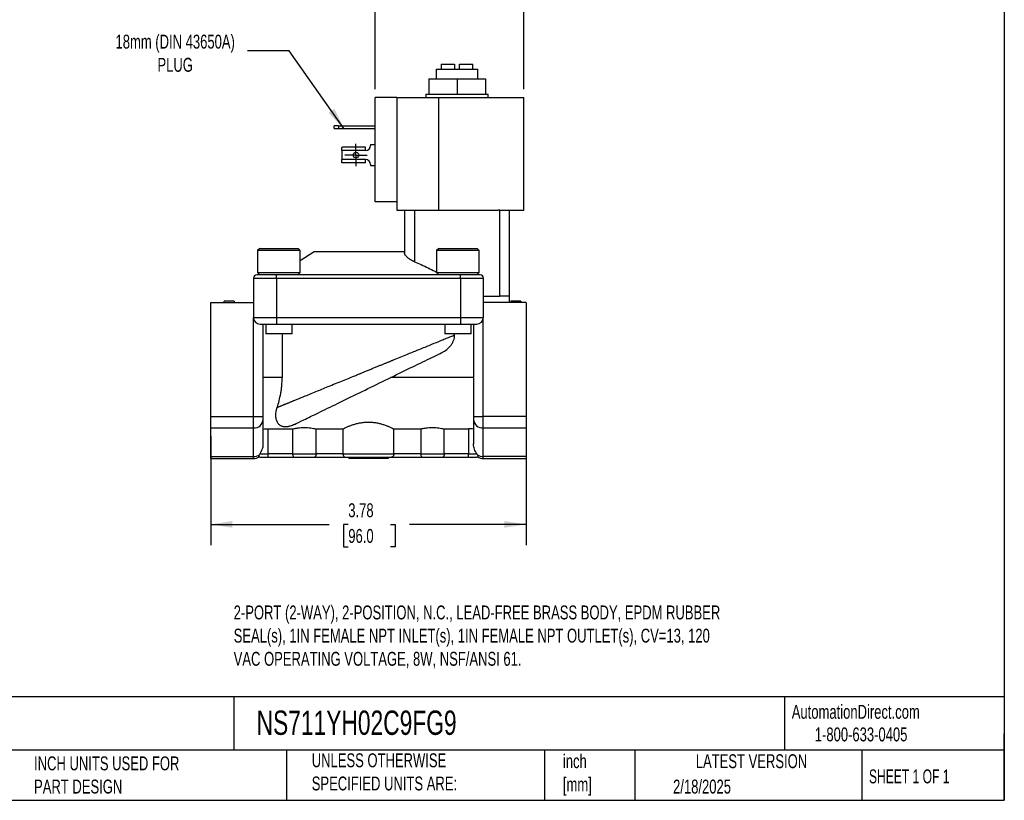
# Model space of a CAD drawing. Header units: inches. Extents: x 0.5 to 21.5, y 0.5 to 16.5.
# Tile 2 of 3: x 9.7 to 21.5, y 0.5 to 9.9. Entities that reach past the tile are written whole.
import ezdxf

# ---------------------------------------------------------------- set-up
doc = ezdxf.new("R2010")
doc.units = ezdxf.units.IN
doc.header["$LTSCALE"] = 2
doc.header["$MEASUREMENT"] = 0
doc.linetypes.add('SLD-Center', pattern=[0.75, 0.6, -0.05, 0.05, -0.05])
doc.linetypes.add('SLD-Solid', pattern=[0])
doc.layers.add('CENTER', color=40, linetype='SLD-Center')
doc.layers.add('DIMENSIONS', color=140, linetype='SLD-Solid', lineweight=25)
doc.layers.add('TEXT', color=140, linetype='SLD-Solid', lineweight=25)
doc.styles.add('SLDTEXTSTYLE0', font='TXT', dxfattribs={"width": 0.7})
doc.styles.add('SLDTEXTSTYLE1', font='TXT', dxfattribs={"width": 0.65})
doc.dimstyles.new('SLDDIMSTYLE2', dxfattribs={"dimtxt": 0.169922, "dimasz": 0.26, "dimexe": 0, "dimexo": 0.0625, "dimgap": 0.04248, "dimtad": 0, "dimtih": 1, "dimtoh": 1, "dimrnd": 1e-09, "dimzin": 12, "dimdsep": 46, "dimtxsty": 'SLDTEXTSTYLE0', "dimsah": 1, "dimcen": 0.09, "dimadec": 0, "dimazin": 3, "dimtfac": 1, "dimtofl": 0, "dimtmove": 0, "dimatfit": 3, "dimfxl": 0, "dimfrac": 2, "dimtolj": 1, "dimtzin": 12, "dimarcsym": 0})
doc.dimstyles.new('SLDDIMSTYLE4', dxfattribs={"dimtxt": 0.169922, "dimasz": 0.26, "dimexe": 0, "dimexo": 0.0625, "dimgap": 0.04248, "dimtad": 0, "dimtih": 1, "dimtoh": 1, "dimrnd": 1e-09, "dimzin": 12, "dimdsep": 46, "dimtxsty": 'SLDTEXTSTYLE0', "dimsah": 1, "dimcen": 0.09, "dimadec": 0, "dimazin": 3, "dimtfac": 1, "dimtmove": 0, "dimatfit": 0, "dimfxl": 0, "dimfrac": 2, "dimtolj": 1, "dimtzin": 12, "dimarcsym": 0})
doc.dimstyles.new('SLDDIMSTYLE5', dxfattribs={"dimtxt": 0.18, "dimasz": 0.26, "dimexe": 0, "dimexo": 0.0625, "dimgap": 0, "dimtad": 0, "dimtih": 1, "dimtoh": 1, "dimdec": 0, "dimrnd": 1e-09, "dimzin": 0, "dimdsep": 46, "dimtxsty": 'Standard', "dimsah": 1, "dimcen": 0.09, "dimadec": 0, "dimazin": 0, "dimtfac": 0.26, "dimtdec": 0, "dimtofl": 0, "dimtmove": 0, "dimatfit": 3, "dimfxl": 0, "dimfrac": 2, "dimtolj": 1, "dimtzin": 0, "dimarcsym": 0})

# ---------------------------------------------------------------- blocks, each defined once
blk = doc.blocks.new('_D_5')
at = {"layer": 'DIMENSIONS'}
for p, q in [((11.986, 4.863), (11.986, 3.557)), ((15.766, 4.815), (15.766, 3.557)), ((11.986, 3.807), (13.405, 3.807)), ((13.635, 3.807), (13.578, 3.807)), ((13.578, 3.807), (13.578, 3.537)), ((14.14, 3.807), (14.197, 3.807)), ((14.197, 3.807), (14.197, 3.537)), ((15.766, 3.807), (14.37, 3.807)), ((13.578, 3.537), (13.635, 3.537)), ((14.197, 3.537), (14.14, 3.537))]:
    blk.add_line(p, q, dxfattribs=at)
for points in [[(11.986, 3.807), (12.246, 3.767), (12.246, 3.847)], [(15.766, 3.807), (15.506, 3.847), (15.506, 3.767)]]:
    blk.add_solid(points, dxfattribs=at)
at = {"layer": 'DIMENSIONS', "char_height": 0.1667, "attachment_point": 1, "style": 'SLDTEXTSTYLE0'}
for s, insert in [('3.78', (13.635, 4.06)), ('96.0', (13.635, 3.752))]:
    blk.add_mtext(s, dxfattribs=dict(at, insert=insert))
blk = doc.blocks.new('_D_6')
at = {"layer": 'DIMENSIONS'}
for p, q in [((13.957, 9.025), (13.957, 10.512)), ((15.739, 9.025), (15.739, 10.512)), ((13.957, 10.262), (13.457, 10.262)), ((14.594, 10.262), (14.537, 10.262)), ((14.537, 10.262), (14.537, 9.992)), ((15.099, 10.262), (15.156, 10.262)), ((15.156, 10.262), (15.156, 9.992)), ((15.739, 10.262), (16.239, 10.262)), ((14.537, 9.992), (14.594, 9.992)), ((15.156, 9.992), (15.099, 9.992))]:
    blk.add_line(p, q, dxfattribs=at)
for points in [[(13.957, 10.262), (13.697, 10.302), (13.697, 10.222)], [(15.739, 10.262), (15.999, 10.222), (15.999, 10.302)]]:
    blk.add_solid(points, dxfattribs=at)
at = {"layer": 'DIMENSIONS', "char_height": 0.1667, "attachment_point": 1, "style": 'SLDTEXTSTYLE0'}
for s, insert in [('1.78', (14.594, 10.515)), ('45.3', (14.594, 10.207))]:
    blk.add_mtext(s, dxfattribs=dict(at, insert=insert))
blk = doc.blocks.new('SW_CENTERMARKSYMBOL_2')
at = {"layer": 'CENTER', "color": 0}
for p, q in [((0, 0.1), (0, 0.1335)), ((-0.1, 0), (-0.1335, 0)), ((0, 0), (-0.1, 0)), ((0, 0), (0, 0.1)), ((0, 0), (0, -0.1)), ((0, 0), (0.1, 0)), ((0.1, 0), (0.1335, 0)), ((0, -0.1), (0, -0.1335))]:
    blk.add_line(p, q, dxfattribs=at)

msp = doc.modelspace()

# ---------------------------------------------------------------- linework, layer by layer
for p, q in [((14.69, 9.262), (14.69, 9.148)), ((14.69, 9.262), (15.189, 9.262)), ((14.749, 9.322), (14.749, 9.262)), ((14.749, 9.322), (14.909, 9.322)), ((14.909, 9.322), (14.909, 9.262)), ((14.969, 9.262), (14.969, 9.322)), ((14.969, 9.322), (15.129, 9.322)), ((15.129, 9.262), (15.129, 9.322)), ((15.189, 9.148), (15.189, 9.262)), ((14.599, 9.148), (14.599, 8.962)), ((14.599, 9.148), (14.939, 9.148)), ((14.939, 9.148), (14.939, 8.962)), ((14.939, 9.148), (15.28, 9.148)), ((15.28, 9.148), (15.28, 8.962)), ((13.957, 7.675), (13.957, 8.925)), ((14.217, 8.925), (13.957, 8.925)), ((14.217, 8.925), (14.217, 7.675)), ((14.217, 8.925), (14.718, 8.925)), ((14.566, 8.962), (14.566, 8.925)), ((14.566, 8.962), (14.599, 8.962)), ((14.599, 8.962), (14.637, 8.962)), ((14.637, 8.962), (14.901, 8.962)), ((14.718, 8.925), (14.718, 7.575)), ((14.718, 8.925), (15.739, 8.925)), ((14.901, 8.962), (14.939, 8.962)), ((14.939, 8.962), (14.978, 8.962)), ((14.978, 8.962), (15.241, 8.962)), ((15.241, 8.962), (15.28, 8.962)), ((15.28, 8.962), (15.312, 8.962)), ((15.312, 8.925), (15.312, 8.962)), ((15.739, 7.575), (15.739, 8.925)), ((13.466, 8.552), (13.466, 8.584)), ((13.516, 8.584), (13.466, 8.584)), ((13.466, 8.552), (13.516, 8.552)), ((13.516, 8.584), (13.516, 8.552)), ((13.516, 8.584), (13.957, 8.584)), ((13.516, 8.552), (13.957, 8.552)), ((13.557, 8.287), (13.557, 8.326)), ((13.843, 8.287), (13.557, 8.287)), ((13.557, 8.287), (13.557, 8.18)), ((13.843, 8.328), (13.565, 8.328)), ((13.843, 8.287), (13.843, 8.328)), ((13.903, 8.359), (13.903, 8.347)), ((13.903, 8.359), (13.957, 8.359)), ((13.843, 8.18), (13.557, 8.18)), ((13.557, 8.142), (13.557, 8.18)), ((13.843, 8.139), (13.843, 8.18)), ((13.843, 8.139), (13.565, 8.139)), ((13.903, 8.12), (13.903, 8.109)), ((13.903, 8.109), (13.957, 8.109)), ((14.217, 7.675), (13.957, 7.675)), ((14.217, 7.675), (14.217, 7.575)), ((14.217, 7.575), (14.718, 7.575)), ((14.309, 7.575), (14.309, 7.062)), ((14.427, 7.575), (14.427, 6.956)), ((14.718, 7.575), (15.432, 7.575)), ((15.451, 7.575), (15.432, 7.575)), ((15.451, 6.543), (15.451, 7.575)), ((15.451, 7.575), (15.569, 7.575)), ((15.569, 7.575), (15.739, 7.575)), ((15.569, 6.543), (15.569, 7.575)), ((12.573, 7.114), (12.547, 7.089)), ((12.547, 7.089), (12.547, 6.825)), ((13.012, 7.089), (12.547, 7.089)), ((12.573, 7.114), (12.991, 7.114)), ((12.991, 7.114), (13.034, 7.114)), ((13.059, 7.089), (13.012, 7.089)), ((13.059, 7.089), (13.034, 7.114)), ((13.059, 6.825), (13.059, 7.089)), ((14.719, 7.114), (14.693, 7.089)), ((14.693, 7.089), (14.693, 6.825)), ((15.205, 7.089), (14.693, 7.089)), ((14.719, 7.114), (15.179, 7.114)), ((15.205, 7.089), (15.179, 7.114)), ((15.205, 6.825), (15.205, 7.089)), ((13.227, 7.075), (13.059, 6.968)), ((14.309, 7.075), (13.227, 7.075)), ((12.498, 6.76), (12.774, 6.76)), ((12.498, 6.76), (12.498, 6.287)), ((12.774, 6.799), (12.538, 6.799)), ((12.547, 6.825), (12.573, 6.799)), ((12.547, 6.825), (13.012, 6.825)), ((14.979, 6.799), (12.774, 6.799)), ((12.774, 6.76), (12.774, 6.799)), ((12.774, 6.76), (14.979, 6.76)), ((12.774, 6.76), (12.774, 6.287)), ((13.012, 6.825), (13.059, 6.825)), ((13.034, 6.799), (13.059, 6.825)), ((14.693, 6.825), (14.719, 6.799)), ((14.693, 6.825), (15.205, 6.825)), ((14.979, 6.76), (14.979, 6.799)), ((15.215, 6.799), (14.979, 6.799)), ((14.979, 6.76), (14.979, 6.287)), ((14.979, 6.76), (15.254, 6.76)), ((15.179, 6.799), (15.205, 6.825)), ((15.254, 6.76), (15.254, 6.287)), ((15.254, 6.543), (15.451, 6.543)), ((15.569, 6.543), (15.451, 6.543)), ((15.569, 6.465), (15.569, 6.543)), ((11.986, 5.1), (11.986, 6.465)), ((11.986, 6.465), (12.498, 6.465)), ((12.147, 6.465), (12.147, 6.484)), ((12.265, 6.484), (12.147, 6.484)), ((12.265, 6.484), (12.265, 6.465)), ((15.766, 6.465), (15.254, 6.465)), ((15.584, 6.484), (15.584, 6.465)), ((15.644, 6.465), (15.644, 6.484)), ((15.705, 6.484), (15.705, 6.465)), ((15.766, 6.465), (15.766, 5.1)), ((12.498, 6.287), (12.774, 6.287)), ((12.498, 5.1), (12.498, 6.287)), ((12.774, 6.287), (12.774, 6.209)), ((12.774, 6.287), (14.979, 6.287)), ((14.979, 6.287), (15.254, 6.287)), ((14.979, 6.287), (14.979, 6.209)), ((15.254, 5.1), (15.254, 6.287)), ((12.577, 6.209), (12.774, 6.209)), ((12.616, 5.756), (12.616, 6.209)), ((12.646, 6.209), (12.646, 6.091)), ((12.774, 6.209), (14.979, 6.209)), ((12.961, 6.091), (12.961, 6.209)), ((14.792, 6.209), (14.792, 6.091)), ((14.979, 6.209), (15.175, 6.209)), ((15.107, 6.091), (15.107, 6.209)), ((15.136, 6.209), (15.136, 5.1)), ((12.961, 6.091), (12.646, 6.091)), ((12.842, 6.091), (12.842, 5.567)), ((15.107, 6.091), (14.792, 6.091)), ((14.91, 6.078), (14.91, 6.091)), ((12.616, 5.379), (12.616, 5.756)), ((12.842, 5.567), (12.616, 5.567)), ((15.136, 5.567), (14.143, 5.567)), ((12.616, 5.1), (12.616, 5.379)), ((11.986, 5.1), (12.498, 5.1)), ((11.986, 4.963), (11.986, 5.1)), ((12.498, 5.1), (12.616, 5.1)), ((12.498, 4.963), (12.498, 5.1)), ((12.616, 5.066), (12.616, 5.1)), ((15.136, 5.1), (15.254, 5.1)), ((15.136, 5.1), (15.136, 5.066)), ((15.766, 5.1), (15.254, 5.1)), ((15.254, 4.963), (15.254, 5.1)), ((15.766, 5.1), (15.766, 4.963)), ((11.986, 4.963), (12.498, 4.963)), ((11.986, 4.62), (11.986, 4.963)), ((12.498, 4.62), (12.498, 4.963)), ((12.616, 4.771), (12.616, 5.066)), ((15.136, 5.066), (15.136, 4.771)), ((15.254, 4.963), (15.766, 4.963)), ((15.254, 4.62), (15.254, 4.963)), ((15.766, 4.963), (15.766, 4.62)), ((12.675, 4.952), (12.968, 4.952)), ((12.675, 4.654), (12.675, 4.952)), ((12.968, 4.952), (12.968, 4.654)), ((13.249, 4.952), (13.571, 4.952)), ((13.249, 4.654), (13.249, 4.952)), ((13.571, 4.952), (13.571, 4.654)), ((14.181, 4.952), (14.503, 4.952)), ((14.181, 4.654), (14.181, 4.952)), ((14.503, 4.952), (14.503, 4.654)), ((14.785, 4.952), (15.077, 4.952)), ((14.785, 4.654), (14.785, 4.952)), ((15.077, 4.952), (15.077, 4.654)), ((11.986, 4.62), (12.498, 4.62)), ((11.986, 4.595), (11.986, 4.62)), ((12.498, 4.595), (12.498, 4.62)), ((12.577, 4.654), (12.675, 4.654)), ((12.577, 4.614), (12.675, 4.614)), ((12.675, 4.614), (12.675, 4.654)), ((12.968, 4.654), (12.675, 4.654)), ((12.675, 4.614), (12.986, 4.614)), ((12.968, 4.654), (13.249, 4.654)), ((13.231, 4.614), (13.598, 4.614)), ((13.571, 4.654), (13.249, 4.654)), ((13.571, 4.654), (14.181, 4.654)), ((13.64, 4.614), (13.64, 4.595)), ((14.112, 4.614), (14.112, 4.595)), ((14.155, 4.614), (14.521, 4.614)), ((14.503, 4.654), (14.181, 4.654)), ((14.503, 4.654), (14.785, 4.654)), ((14.767, 4.614), (15.077, 4.614)), ((15.077, 4.654), (14.785, 4.654)), ((15.077, 4.614), (15.077, 4.654)), ((15.077, 4.654), (15.176, 4.654)), ((15.077, 4.614), (15.175, 4.614)), ((15.766, 4.62), (15.254, 4.62)), ((15.254, 4.595), (15.254, 4.62)), ((15.766, 4.62), (15.766, 4.595)), ((11.986, 4.595), (12.498, 4.595)), ((14.112, 4.595), (13.64, 4.595)), ((15.254, 4.595), (15.766, 4.595))]:
    msp.add_line(p, q)
msp.add_circle((13.727, 8.234), 0.0335)
for centre, radius, start, end in [((13.843, 8.347), 0.06, 270, 0), ((13.843, 8.12), 0.06, 0, 90), ((12.538, 6.76), 0.0394, 90, 180), ((15.215, 6.76), 0.0394, 0, 90), ((12.577, 6.287), 0.0787, 180, 270), ((15.175, 6.287), 0.0787, 270, 0), ((12.505, 5.074), 0.111, 266.3523, 355.8153), ((15.247, 5.074), 0.111, 184.1847, 273.6477), ((12.499, 4.75), 0.13, 269.6864, 302.9421), ((12.498, 4.713), 0.118, 270, 304.9305), ((12.577, 4.654), 0.0394, 253.0831, 270), ((15.175, 4.654), 0.0394, 270, 286.9441), ((15.253, 4.75), 0.13, 237.0579, 270.3136), ((15.254, 4.713), 0.118, 235.0691, 270)]:
    msp.add_arc(centre, radius, start, end)
for points in [[(13.557, 8.326), (13.56, 8.327), (13.562, 8.328), (13.565, 8.328)], [(13.565, 8.139), (13.562, 8.139), (13.56, 8.14), (13.557, 8.142)], [(12.57, 4.641), (12.571, 4.645), (12.574, 4.649), (12.577, 4.654)], [(15.176, 4.654), (15.179, 4.649), (15.181, 4.645), (15.183, 4.641)]]:
    msp.add_open_spline(points, degree=3)
for points, knots in [([(14.427, 6.956), (14.425, 6.956), (14.421, 6.958), (14.415, 6.961), (14.409, 6.964), (14.401, 6.968), (14.392, 6.973), (14.377, 6.982), (14.36, 6.993), (14.343, 7.007), (14.328, 7.021), (14.32, 7.033), (14.314, 7.043), (14.311, 7.049), (14.31, 7.056), (14.309, 7.06), (14.309, 7.062)], [0, 0, 0, 0, 0.031039, 0.062173, 0.09347, 0.124997, 0.18746, 0.250244, 0.375026, 0.500353, 0.624875, 0.750134, 0.813015, 0.874423, 0.938043, 1, 1, 1, 1]), ([(14.427, 6.956), (14.454, 6.944), (14.51, 6.92), (14.592, 6.882), (14.653, 6.852), (14.686, 6.835), (14.693, 6.832)], [0, 0, 0, 0, 0.298921, 0.621718, 0.921564, 1, 1, 1, 1]), ([(15.644, 6.484), (15.641, 6.484), (15.636, 6.484), (15.629, 6.484), (15.623, 6.484), (15.616, 6.484), (15.611, 6.484), (15.606, 6.484), (15.602, 6.484), (15.598, 6.484), (15.595, 6.484), (15.592, 6.484), (15.589, 6.484), (15.587, 6.484), (15.586, 6.484), (15.585, 6.484), (15.584, 6.484), (15.584, 6.484), (15.584, 6.484)], [0, 0, 0, 0, 0.000197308, 0.000380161, 0.000549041, 0.000705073, 0.000847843, 0.00097959, 0.001101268, 0.001213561, 0.001320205, 0.001422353, 0.001522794, 0.001621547, 0.001721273, 0.001823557, 0.001928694, 0.002039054, 0.002039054, 0.002039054, 0.002039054]), ([(15.705, 6.484), (15.705, 6.484), (15.705, 6.484), (15.704, 6.484), (15.703, 6.484), (15.701, 6.484), (15.699, 6.484), (15.697, 6.484), (15.694, 6.484), (15.691, 6.484), (15.687, 6.484), (15.682, 6.484), (15.677, 6.484), (15.672, 6.484), (15.666, 6.484), (15.659, 6.484), (15.652, 6.484), (15.647, 6.484), (15.644, 6.484)], [0, 0, 0, 0, 0.000110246, 0.000215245, 0.000317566, 0.000417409, 0.000516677, 0.00061815, 0.000721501, 0.000829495, 0.000943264, 0.001065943, 0.001198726, 0.001343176, 0.001499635, 0.001668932, 0.001852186, 0.002049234, 0.002049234, 0.002049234, 0.002049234]), ([(13.876, 5.656), (13.884, 5.659), (13.898, 5.665), (13.92, 5.674), (13.941, 5.682), (13.961, 5.691), (13.981, 5.699), (14, 5.706), (14.018, 5.714), (14.036, 5.721), (14.053, 5.728), (14.069, 5.735), (14.085, 5.741), (14.1, 5.748), (14.115, 5.753), (14.129, 5.759), (14.142, 5.764), (14.154, 5.77), (14.166, 5.774), (14.227, 5.799), (14.331, 5.842), (14.474, 5.9), (14.604, 5.953), (14.695, 5.99), (14.752, 6.014), (14.782, 6.026), (14.811, 6.038), (14.838, 6.049), (14.863, 6.059), (14.888, 6.069), (14.903, 6.075), (14.91, 6.078)], [0, 0, 0, 0, 0.018321, 0.036125, 0.053412, 0.070182, 0.086436, 0.102173, 0.117393, 0.132096, 0.146283, 0.159953, 0.173107, 0.185743, 0.197863, 0.209466, 0.220553, 0.231122, 0.241176, 0.250712, 0.386437, 0.507472, 0.638047, 0.760122, 0.795662, 0.830772, 0.865455, 0.899716, 0.933557, 0.966984, 1, 1, 1, 1]), ([(14.757, 5.866), (14.778, 5.876), (14.797, 5.888), (14.833, 5.917), (14.85, 5.933), (14.871, 5.96), (14.877, 5.969), (14.888, 5.989), (14.893, 6), (14.901, 6.021), (14.905, 6.032), (14.909, 6.055), (14.91, 6.067), (14.91, 6.078)], [0, 0, 0, 0, 0.25, 0.25, 0.5, 0.5, 0.625, 0.625, 0.75, 0.75, 0.875, 0.875, 1, 1, 1, 1]), ([(12.989, 5.005), (13.015, 5.017), (13.053, 5.036), (13.151, 5.084), (13.211, 5.113), (13.347, 5.179), (13.424, 5.217), (13.589, 5.297), (13.677, 5.34), (13.858, 5.428), (13.951, 5.474), (14.136, 5.564), (14.227, 5.608), (14.4, 5.693), (14.482, 5.733), (14.632, 5.806), (14.699, 5.838), (14.757, 5.866)], [0, 0, 0, 0, 0.125, 0.125, 0.25, 0.25, 0.375, 0.375, 0.5, 0.5, 0.625, 0.625, 0.75, 0.75, 0.875, 0.875, 1, 1, 1, 1]), ([(12.616, 5.379), (12.616, 5.409), (12.615, 5.44), (12.614, 5.503), (12.613, 5.535), (12.613, 5.598), (12.614, 5.63), (12.615, 5.693), (12.616, 5.725), (12.616, 5.756)], [0, 0, 0, 0, 0.25, 0.25, 0.5, 0.5, 0.75, 0.75, 1, 1, 1, 1]), ([(12.782, 5.21), (12.785, 5.211), (12.792, 5.213), (12.802, 5.217), (12.812, 5.222), (12.822, 5.226), (12.833, 5.23), (12.845, 5.235), (12.857, 5.24), (12.869, 5.245), (12.881, 5.25), (12.894, 5.255), (12.908, 5.261), (12.922, 5.266), (12.936, 5.272), (12.95, 5.278), (12.978, 5.29), (13.022, 5.308), (13.085, 5.333), (13.154, 5.361), (13.249, 5.4), (13.378, 5.453), (13.513, 5.508), (13.627, 5.554), (13.69, 5.58), (13.737, 5.599), (13.766, 5.611), (13.799, 5.624), (13.836, 5.64), (13.862, 5.65), (13.876, 5.656)], [0, 0, 0, 0, 0.015292, 0.030665, 0.04612, 0.061657, 0.077278, 0.092982, 0.108771, 0.124645, 0.140604, 0.15665, 0.172782, 0.189001, 0.205308, 0.221703, 0.238187, 0.29835, 0.360608, 0.424982, 0.49149, 0.61306, 0.749471, 0.809342, 0.876436, 0.894554, 0.91597, 0.940683, 0.968693, 1, 1, 1, 1]), ([(12.782, 5.21), (12.791, 5.235), (12.799, 5.262), (12.813, 5.318), (12.82, 5.347), (12.828, 5.393), (12.83, 5.409), (12.835, 5.44), (12.836, 5.455), (12.841, 5.503), (12.842, 5.535), (12.842, 5.567)], [0, 0, 0, 0, 0.25, 0.25, 0.5, 0.5, 0.625, 0.625, 0.75, 0.75, 1, 1, 1, 1]), ([(12.989, 5.005), (12.981, 5.001), (12.973, 4.997), (12.956, 4.99), (12.948, 4.987), (12.934, 4.983), (12.929, 4.982), (12.919, 4.98), (12.914, 4.978), (12.903, 4.977), (12.897, 4.976), (12.886, 4.975), (12.88, 4.975), (12.868, 4.976), (12.862, 4.977), (12.852, 4.979), (12.847, 4.98), (12.838, 4.983), (12.834, 4.985), (12.827, 4.988), (12.823, 4.99), (12.814, 4.996), (12.808, 5.001), (12.799, 5.011), (12.794, 5.016), (12.787, 5.027), (12.784, 5.033), (12.778, 5.046), (12.776, 5.052), (12.77, 5.073), (12.767, 5.088), (12.766, 5.112), (12.766, 5.12), (12.767, 5.137), (12.768, 5.146), (12.772, 5.172), (12.776, 5.191), (12.782, 5.21)], [0, 0, 0, 0, 0.0625, 0.0625, 0.125, 0.125, 0.15625, 0.15625, 0.1875, 0.1875, 0.21875, 0.21875, 0.25, 0.25, 0.28125, 0.28125, 0.3125, 0.3125, 0.34375, 0.34375, 0.375, 0.375, 0.4375, 0.4375, 0.5, 0.5, 0.5625, 0.5625, 0.625, 0.625, 0.75, 0.75, 0.8125, 0.8125, 0.875, 0.875, 1, 1, 1, 1]), ([(12.968, 4.952), (12.977, 4.954), (12.987, 4.957), (13.003, 4.959), (13.009, 4.96), (13.02, 4.962), (13.026, 4.963), (13.044, 4.965), (13.056, 4.967), (13.082, 4.968), (13.095, 4.969), (13.121, 4.969), (13.134, 4.968), (13.16, 4.967), (13.173, 4.965), (13.197, 4.962), (13.208, 4.96), (13.23, 4.957), (13.24, 4.954), (13.249, 4.952)], [0, 0, 0, 0, 0.125, 0.125, 0.1875, 0.1875, 0.25, 0.25, 0.375, 0.375, 0.5, 0.5, 0.625, 0.625, 0.75, 0.75, 0.875, 0.875, 1, 1, 1, 1]), ([(13.571, 4.952), (13.585, 4.959), (13.602, 4.967), (13.632, 4.98), (13.644, 4.985), (13.667, 4.994), (13.68, 4.998), (13.706, 5.007), (13.72, 5.011), (13.749, 5.019), (13.764, 5.022), (13.795, 5.027), (13.811, 5.03), (13.835, 5.032), (13.843, 5.032), (13.859, 5.033), (13.868, 5.033), (13.892, 5.033), (13.908, 5.033), (13.941, 5.03), (13.957, 5.028), (13.988, 5.022), (14.003, 5.019), (14.032, 5.011), (14.046, 5.007), (14.072, 4.999), (14.085, 4.994), (14.109, 4.985), (14.12, 4.98), (14.151, 4.967), (14.168, 4.959), (14.181, 4.952)], [0, 0, 0, 0, 0.125, 0.125, 0.1875, 0.1875, 0.25, 0.25, 0.3125, 0.3125, 0.375, 0.375, 0.4375, 0.4375, 0.46875, 0.46875, 0.5, 0.5, 0.5625, 0.5625, 0.625, 0.625, 0.6875, 0.6875, 0.75, 0.75, 0.8125, 0.8125, 0.875, 0.875, 1, 1, 1, 1]), ([(14.503, 4.952), (14.513, 4.954), (14.522, 4.957), (14.538, 4.959), (14.544, 4.96), (14.555, 4.962), (14.561, 4.963), (14.579, 4.965), (14.592, 4.967), (14.617, 4.968), (14.631, 4.969), (14.657, 4.969), (14.67, 4.968), (14.696, 4.967), (14.708, 4.965), (14.732, 4.962), (14.744, 4.96), (14.765, 4.957), (14.775, 4.954), (14.785, 4.952)], [0, 0, 0, 0, 0.125, 0.125, 0.1875, 0.1875, 0.25, 0.25, 0.375, 0.375, 0.5, 0.5, 0.625, 0.625, 0.75, 0.75, 0.875, 0.875, 1, 1, 1, 1]), ([(12.616, 4.95), (12.626, 4.95), (12.635, 4.951), (12.655, 4.952), (12.665, 4.952), (12.675, 4.952)], [0, 0, 0, 0, 0.5, 0.5, 1, 1, 1, 1]), ([(15.136, 4.95), (15.127, 4.95), (15.117, 4.951), (15.098, 4.952), (15.087, 4.952), (15.077, 4.952)], [0, 0, 0, 0, 0.5, 0.5, 1, 1, 1, 1]), ([(12.577, 4.654), (12.582, 4.662), (12.587, 4.67), (12.596, 4.688), (12.601, 4.698), (12.608, 4.718), (12.611, 4.728), (12.615, 4.749), (12.616, 4.76), (12.616, 4.771)], [0, 0, 0, 0, 0.25, 0.25, 0.5, 0.5, 0.75, 0.75, 1, 1, 1, 1]), ([(15.176, 4.654), (15.171, 4.662), (15.166, 4.67), (15.156, 4.688), (15.152, 4.698), (15.144, 4.718), (15.141, 4.728), (15.137, 4.749), (15.136, 4.76), (15.136, 4.771)], [0, 0, 0, 0, 0.25, 0.25, 0.5, 0.5, 0.75, 0.75, 1, 1, 1, 1]), ([(12.566, 4.616), (12.566, 4.616), (12.566, 4.616), (12.564, 4.621), (12.565, 4.63), (12.569, 4.638), (12.57, 4.641)], [0, 0, 0, 0, 0.208927, 0.577336, 0.868888, 1, 1, 1, 1]), ([(12.968, 4.654), (12.968, 4.648), (12.968, 4.643), (12.97, 4.633), (12.972, 4.629), (12.975, 4.622), (12.977, 4.619), (12.981, 4.615), (12.983, 4.614), (12.986, 4.614)], [0, 0, 0, 0, 0.25, 0.25, 0.5, 0.5, 0.75, 0.75, 1, 1, 1, 1]), ([(12.986, 4.614), (12.993, 4.614), (13.001, 4.614), (13.019, 4.614), (13.03, 4.614), (13.051, 4.614), (13.062, 4.614), (13.085, 4.614), (13.097, 4.614), (13.108, 4.614)], [0, 0, 0, 0, 0.25, 0.25, 0.5, 0.5, 0.75, 0.75, 1, 1, 1, 1]), ([(13.108, 4.614), (13.12, 4.614), (13.132, 4.614), (13.155, 4.614), (13.166, 4.614), (13.187, 4.614), (13.198, 4.614), (13.216, 4.614), (13.224, 4.614), (13.231, 4.614)], [0, 0, 0, 0, 0.25, 0.25, 0.5, 0.5, 0.75, 0.75, 1, 1, 1, 1]), ([(13.249, 4.654), (13.249, 4.648), (13.249, 4.643), (13.247, 4.633), (13.245, 4.629), (13.242, 4.622), (13.24, 4.619), (13.236, 4.615), (13.234, 4.614), (13.231, 4.614)], [0, 0, 0, 0, 0.25, 0.25, 0.5, 0.5, 0.75, 0.75, 1, 1, 1, 1]), ([(13.571, 4.654), (13.571, 4.651), (13.571, 4.648), (13.572, 4.642), (13.573, 4.64), (13.575, 4.632), (13.577, 4.628), (13.585, 4.618), (13.591, 4.614), (13.598, 4.614)], [0, 0, 0, 0, 0.125, 0.125, 0.25, 0.25, 0.5, 0.5, 1, 1, 1, 1]), ([(13.598, 4.614), (13.607, 4.614), (13.621, 4.614), (13.658, 4.614), (13.68, 4.614), (13.731, 4.614), (13.76, 4.614), (13.818, 4.614), (13.848, 4.614), (13.876, 4.614)], [0, 0, 0, 0, 0.25, 0.25, 0.5, 0.5, 0.75, 0.75, 1, 1, 1, 1]), ([(13.876, 4.614), (13.905, 4.614), (13.934, 4.614), (13.993, 4.614), (14.021, 4.614), (14.072, 4.614), (14.095, 4.614), (14.131, 4.614), (14.145, 4.614), (14.155, 4.614)], [0, 0, 0, 0, 0.25, 0.25, 0.5, 0.5, 0.75, 0.75, 1, 1, 1, 1]), ([(14.181, 4.654), (14.181, 4.651), (14.181, 4.648), (14.18, 4.642), (14.18, 4.64), (14.177, 4.632), (14.175, 4.628), (14.168, 4.618), (14.161, 4.614), (14.155, 4.614)], [0, 0, 0, 0, 0.125, 0.125, 0.25, 0.25, 0.5, 0.5, 1, 1, 1, 1]), ([(14.503, 4.654), (14.503, 4.648), (14.504, 4.643), (14.506, 4.633), (14.507, 4.629), (14.51, 4.622), (14.512, 4.619), (14.516, 4.615), (14.519, 4.614), (14.521, 4.614)], [0, 0, 0, 0, 0.25, 0.25, 0.5, 0.5, 0.75, 0.75, 1, 1, 1, 1]), ([(14.521, 4.614), (14.528, 4.614), (14.536, 4.614), (14.555, 4.614), (14.565, 4.614), (14.587, 4.614), (14.598, 4.614), (14.621, 4.614), (14.633, 4.614), (14.644, 4.614)], [0, 0, 0, 0, 0.25, 0.25, 0.5, 0.5, 0.75, 0.75, 1, 1, 1, 1]), ([(14.644, 4.614), (14.655, 4.614), (14.667, 4.614), (14.69, 4.614), (14.701, 4.614), (14.723, 4.614), (14.733, 4.614), (14.752, 4.614), (14.76, 4.614), (14.767, 4.614)], [0, 0, 0, 0, 0.25, 0.25, 0.5, 0.5, 0.75, 0.75, 1, 1, 1, 1]), ([(14.785, 4.654), (14.785, 4.648), (14.784, 4.643), (14.782, 4.633), (14.781, 4.629), (14.778, 4.622), (14.776, 4.619), (14.772, 4.615), (14.769, 4.614), (14.767, 4.614)], [0, 0, 0, 0, 0.25, 0.25, 0.5, 0.5, 0.75, 0.75, 1, 1, 1, 1]), ([(15.183, 4.641), (15.184, 4.637), (15.188, 4.627), (15.188, 4.619), (15.186, 4.616), (15.187, 4.616), (15.187, 4.616)], [0, 0, 0, 0, 0.219909, 0.553656, 0.877688, 1, 1, 1, 1])]:
    msp.add_open_spline(points, degree=3, knots=knots)
at = {"layer": 'TEXT'}
for p, q in [((21.5, 16.5), (21.5, 0.5)), ((21.5, 1.742), (0.5, 1.742)), ((12.264, 1.742), (12.264, 1.1)), ((18.864, 1.742), (18.864, 1.1)), ((21.5, 0.5), (21.5, 1.3)), ((21.5, 1.1), (0.5, 1.1)), ((12.896, 1.1), (12.896, 0.5)), ((15.986, 1.1), (15.986, 0.5)), ((17.072, 1.1), (17.072, 0.5)), ((19.791, 1.1), (19.791, 0.5)), ((0.5, 0.5), (21.5, 0.5))]:
    msp.add_line(p, q, dxfattribs=at)

# ---------------------------------------------------------------- block references
at = {"layer": 'CENTER'}
msp.add_blockref('SW_CENTERMARKSYMBOL_2', (13.727, 8.234), dxfattribs=at)

# ---------------------------------------------------------------- texts
at = {"layer": 'TEXT'}
for s, insert, char_height, attachment_point, style in [('18mm (DIN 43650A)^JPLUG', (11.56, 9.677), 0.16667, 2, 'SLDTEXTSTYLE0'), ('2-PORT (2-WAY), 2-POSITION, N.C., LEAD-FREE BRASS BODY, EPDM RUBBER ^JSEAL(s), 1IN FEMALE NPT INLET(s), 1IN FEMALE NPT OUTLET(s), CV=13, 120 ^JVAC OPERATING VOLTAGE, 8W, NSF/ANSI 61.', (12.261, 2.835), 0.166667, 1, 'SLDTEXTSTYLE0'), ('AutomationDirect.com', (18.952, 1.644), 0.16667, 1, 'SLDTEXTSTYLE0'), ('NS711YH02C9FG9', (12.536, 1.576), 0.29167, 1, 'SLDTEXTSTYLE0'), ('1-800-633-0405', (19.228, 1.373), 0.16667, 1, 'SLDTEXTSTYLE0'), ('UNLESS OTHERWISE ^JSPECIFIED UNITS ARE:', (13.197, 1.063), 0.16667, 1, 'SLDTEXTSTYLE0'), ('inch^J[mm]', (16.208, 1.052), 0.1667, 1, 'SLDTEXTSTYLE0'), ('INCH UNITS USED FOR ^JPART DESIGN', (9.868, 1.026), 0.16667, 1, 'SLDTEXTSTYLE0'), ('LATEST VERSION', (18.469, 1.052), 0.16667, 2, 'SLDTEXTSTYLE0'), ('SHEET 1 OF 1', (19.877, 0.87), 0.16667, 1, 'SLDTEXTSTYLE1'), ('2/18/2025', (17.529, 0.748), 0.1667, 1, 'SLDTEXTSTYLE0')]:
    msp.add_mtext(s, dxfattribs=dict(at, insert=insert, char_height=char_height, attachment_point=attachment_point, style=style))

# ---------------------------------------------------------------- dimensions: what is measured, and where the dimension line sits
at = {"layer": 'DIMENSIONS'}
dim = msp.add_linear_dim(base=(15.739, 10.262), p1=(13.957, 8.925), p2=(15.739, 8.925), dimstyle='SLDDIMSTYLE4', dxfattribs=at)
dim.commit()
dim.dimension.update_dxf_attribs({"geometry": '_D_6', "text_midpoint": (14.847, 10.262), "dimtype": 160})
dim = msp.add_linear_dim(base=(15.766, 3.807), p1=(11.986, 4.963), p2=(15.766, 4.915), angle=0, dimstyle='SLDDIMSTYLE2', dxfattribs=at)
dim.commit()
dim.dimension.update_dxf_attribs({"geometry": '_D_5', "text_midpoint": (13.888, 3.807), "dimtype": 160})

# ---------------------------------------------------------------- leaders
at = {"layer": 'TEXT'}
msp.add_leader([(13.583, 8.552), (12.926, 9.485), (12.426, 9.485)], dimstyle='SLDDIMSTYLE5', dxfattribs=at)

doc.saveas('drawing.dxf')
